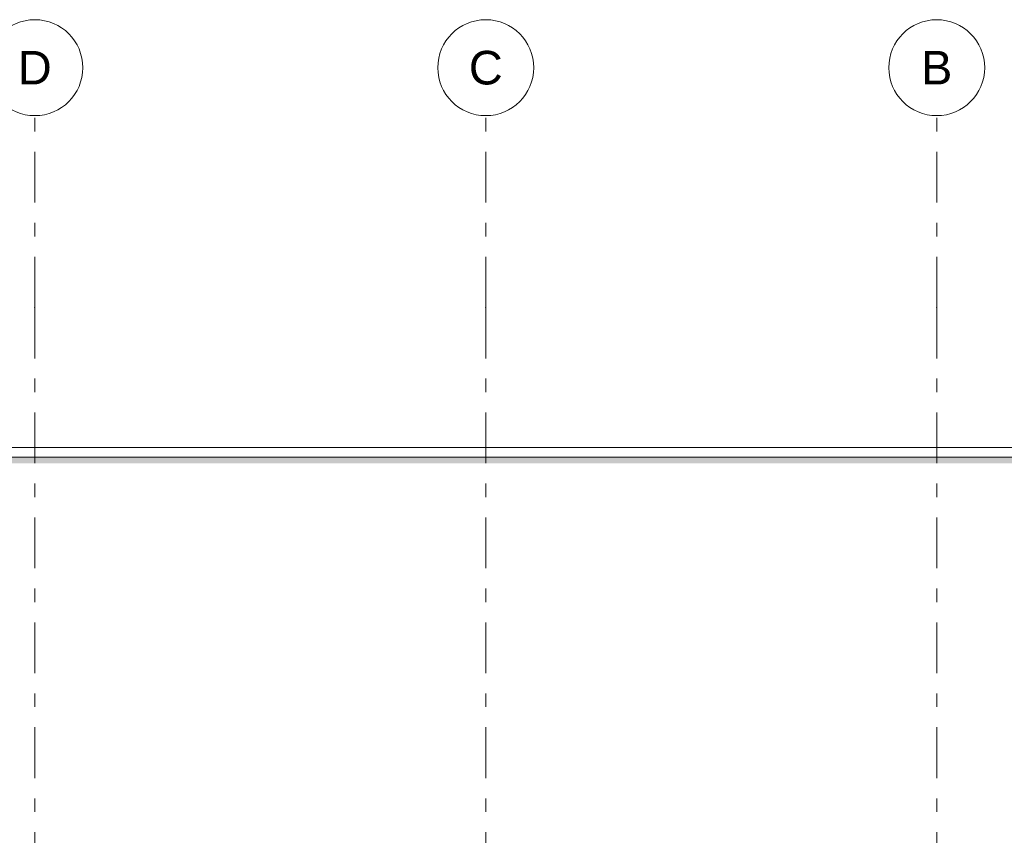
# Model space of a CAD drawing. Header units: millimetres. Extents: x -36476 to 2373, y -53000 to 10500.
# Tile 44 of 68: x -21536 to -16405, y 6250 to 10500. Entities that reach past the tile are written whole.
import ezdxf
from ezdxf.enums import TextEntityAlignment as Align

# ---------------------------------------------------------------- set-up
doc = ezdxf.new("R2010")
doc.units = ezdxf.units.MM
doc.header["$MEASUREMENT"] = 0
doc.linetypes.add('_TIRET COURT 1', pattern=[150, 75, -75])
doc.linetypes.add('Axe', pattern=[546.805537, 264.583325, -105.833328, 70.555556, -105.833328])
for name, color, linetype in [('Nouveau_2D - Dessin général', 7, 'Continuous'), ('Nouveau__Grille structurelle (axe_trame)', 7, 'Continuous'), ('Nouveau__Murs ext - Bardages', 7, 'Continuous'), ('Nouveau__Murs ext - Périphériques', 7, 'Continuous')]:
    doc.layers.add(name, color=color, linetype=linetype)
doc.styles.add('STYLE_GENERE_1', font='arial.ttf')

# ---------------------------------------------------------------- blocks, each defined once
blk = doc.blocks.new('Élément de coupe_110')
at = {"layer": 'Nouveau__Murs ext - Périphériques', "linetype": 'Continuous', "lineweight": 13}
blk.add_hatch(color=7, dxfattribs=at).paths.add_polyline_path([(-27395.6, 8220), (-27395.6, 8188.3), (-10823.8, 8188.3), (-10805.6, 8220)])
blk = doc.blocks.new('Élément de coupe_113')
at = {"layer": 'Nouveau__Murs ext - Bardages', "color": 7, "linetype": 'Continuous', "lineweight": 13}
for p, q in [((-10805.6, 8270), (-27409.6, 8270)), ((-10805.6, 8220), (-27409.6, 8220))]:
    blk.add_line(p, q, dxfattribs=at)
blk = doc.blocks.new('Marque grille standard[2]', base_point=(-21457.6, 10000))
at = {"layer": 'Nouveau__Grille structurelle (axe_trame)', "color": 1, "linetype": 'Axe', "lineweight": 20}
for q in [(-21457.6, 10000), (-21457.6, -3000)]:
    blk.add_line((-21457.6, 9000), q, dxfattribs=at)
at = {"layer": 'Nouveau__Grille structurelle (axe_trame)', "color": 7, "linetype": 'Continuous', "lineweight": 13}
blk.add_circle((-21457.6, 10250), 250, dxfattribs=at)
at = {"layer": 'Nouveau__Grille structurelle (axe_trame)', "color": 1, "linetype": 'Axe', "lineweight": 20}
blk.add_point((-21457.6, 9000), dxfattribs=at)
blk.add_point((-21457.6, 9000), dxfattribs=at)
at = {"layer": 'Nouveau__Grille structurelle (axe_trame)', "color": 7, "lineweight": 13, "style": 'STYLE_GENERE_1'}
for tag, p in [('AC_MarkerText_1_0', (-21457.6, 10337.5)), ('AC_MarkerText_1_1', (-21457.6, -4162.5))]:
    blk.add_attdef(tag, text='', height=175, rotation=360, dxfattribs=at).set_placement(p, align=Align.TOP_CENTER)
blk = doc.blocks.new('Marque grille standard[3]', base_point=(-19107.6, 10000))
at = {"layer": 'Nouveau__Grille structurelle (axe_trame)', "color": 1, "linetype": 'Axe', "lineweight": 20}
for q in [(-19107.6, 10000), (-19107.6, -3000)]:
    blk.add_line((-19107.6, 9000), q, dxfattribs=at)
at = {"layer": 'Nouveau__Grille structurelle (axe_trame)', "color": 7, "linetype": 'Continuous', "lineweight": 13}
blk.add_circle((-19107.6, 10250), 250, dxfattribs=at)
at = {"layer": 'Nouveau__Grille structurelle (axe_trame)', "color": 1, "linetype": 'Axe', "lineweight": 20}
blk.add_point((-19107.6, 9000), dxfattribs=at)
blk.add_point((-19107.6, 9000), dxfattribs=at)
at = {"layer": 'Nouveau__Grille structurelle (axe_trame)', "color": 7, "lineweight": 13, "style": 'STYLE_GENERE_1'}
for tag, p in [('AC_MarkerText_1_0', (-19107.6, 10337.5)), ('AC_MarkerText_1_1', (-19107.6, -4162.5))]:
    blk.add_attdef(tag, text='', height=175, rotation=360, dxfattribs=at).set_placement(p, align=Align.TOP_CENTER)
blk = doc.blocks.new('Marque grille standard[4]', base_point=(-16757.6, 10000))
at = {"layer": 'Nouveau__Grille structurelle (axe_trame)', "color": 1, "linetype": 'Axe', "lineweight": 20}
for q in [(-16757.6, 10000), (-16757.6, -3000)]:
    blk.add_line((-16757.6, 9000), q, dxfattribs=at)
at = {"layer": 'Nouveau__Grille structurelle (axe_trame)', "color": 7, "linetype": 'Continuous', "lineweight": 13}
blk.add_circle((-16757.6, 10250), 250, dxfattribs=at)
at = {"layer": 'Nouveau__Grille structurelle (axe_trame)', "color": 1, "linetype": 'Axe', "lineweight": 20}
blk.add_point((-16757.6, 9000), dxfattribs=at)
blk.add_point((-16757.6, 9000), dxfattribs=at)
at = {"layer": 'Nouveau__Grille structurelle (axe_trame)', "color": 7, "lineweight": 13, "style": 'STYLE_GENERE_1'}
for tag, p in [('AC_MarkerText_1_0', (-16757.6, 10337.5)), ('AC_MarkerText_1_1', (-16757.6, -4162.5))]:
    blk.add_attdef(tag, text='', height=175, rotation=360, dxfattribs=at).set_placement(p, align=Align.TOP_CENTER)

msp = doc.modelspace()

# ---------------------------------------------------------------- linework, layer by layer
at = {"layer": 'Nouveau_2D - Dessin général', "color": 7, "linetype": '_TIRET COURT 1', "lineweight": 13}
msp.add_line((-10749.6, 8220), (-29526.4, 8220), dxfattribs=at)

# ---------------------------------------------------------------- block references
at = {"layer": 'Nouveau__Grille structurelle (axe_trame)', "color": 7, "linetype": 'Continuous', "lineweight": 13}
ref = msp.add_blockref('Marque grille standard[2]', (-21457.6, 10000), dxfattribs=at)
ref.add_attrib('AC_MarkerText_1', 'D', dxfattribs={"color": 7, "lineweight": 13, "height": 175, "rotation": 360, "style": 'STYLE_GENERE_1'}).set_placement((-21457.6, 10337.5), align=Align.TOP_CENTER)
ref = msp.add_blockref('Marque grille standard[3]', (-19107.6, 10000), dxfattribs=at)
ref.add_attrib('AC_MarkerText_1', 'C', dxfattribs={"color": 7, "lineweight": 13, "height": 175, "rotation": 360, "style": 'STYLE_GENERE_1'}).set_placement((-19107.6, 10337.5), align=Align.TOP_CENTER)
ref = msp.add_blockref('Marque grille standard[4]', (-16757.6, 10000), dxfattribs=at)
ref.add_attrib('AC_MarkerText_1', 'B', dxfattribs={"color": 7, "lineweight": 13, "height": 175, "rotation": 360, "style": 'STYLE_GENERE_1'}).set_placement((-16757.6, 10337.5), align=Align.TOP_CENTER)
at = {"layer": 'Nouveau__Murs ext - Bardages', "lineweight": 0}
msp.add_blockref('Élément de coupe_113', (0, 0), dxfattribs=at)
at = {"layer": 'Nouveau__Murs ext - Périphériques', "lineweight": 0}
msp.add_blockref('Élément de coupe_110', (0, 0), dxfattribs=at)

doc.saveas('drawing.dxf')
